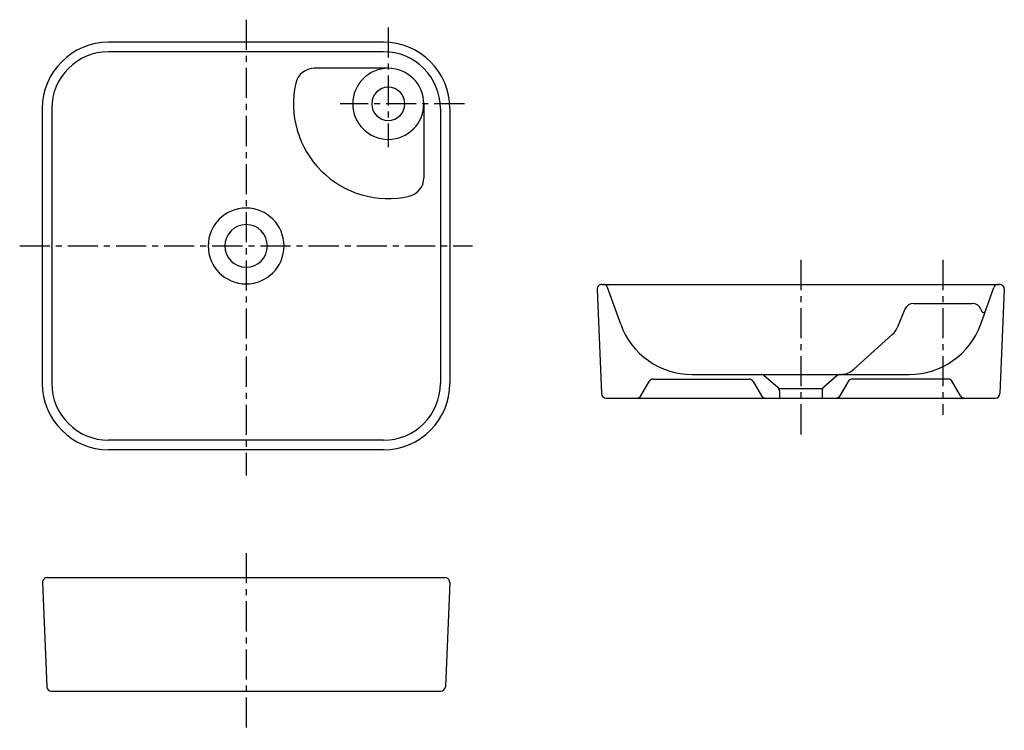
# Model space of a CAD drawing. Header units: millimetres. Extents: x -239 to 800, y -511 to 239.
import ezdxf

# ---------------------------------------------------------------- set-up
doc = ezdxf.new("R2010")
doc.units = ezdxf.units.MM
doc.linetypes.add('CENTER', pattern=[50.8, 31.75, -6.35, 6.35, -6.35])

msp = doc.modelspace()

# ---------------------------------------------------------------- linework, layer by layer
at = {"color": 7, "linetype": 'CENTER'}
for p, q in [((0, 238.817547), (0, -242.323958)), ((150, 230.677147), (150, 104.146662)), ((230.255734, 150), (99.285583, 150)), ((-238.817547, 0), (238.817547, 0)), ((585.059982, -14.728984), (585.059982, -201.721718)), ((735.059982, -14.728984), (735.059982, -178.284043)), ((0, -324.182651), (0, -511.175385))]:
    msp.add_line(p, q, dxfattribs=at)
at = {"color": 7, "linetype": 'Continuous'}
for p, q in [((145, 215), (-145, 215)), ((145, 205), (-145, 205)), ((150, 187.5), (71.937525, 187.5)), ((187.5, 150), (187.5, 71.937525)), ((-215, 145), (-215, -145)), ((-205, 145), (-205, -145)), ((205, 145), (205, -145)), ((215, 145), (215, -145)), ((375.272654, -40.546333), (794.84731, -40.546333)), ((370.276988, -45.754486), (374.860322, -155.754486)), ((395.188638, -82.608432), (381.258001, -43.854952)), ((774.931326, -82.608432), (788.861962, -43.854952)), ((799.842976, -45.754486), (795.259642, -155.754486)), ((704.226649, -60.546333), (765.893315, -60.546333)), ((694.995879, -66.700179), (686.793019, -86.387044)), ((775.124084, -66.700179), (776.106956, -69.05907)), ((681.710775, -93.560619), (640.764556, -130.412216)), ((416.503358, -158.046333), (425.163612, -143.046333)), ((429.493739, -140.546333), (530.626225, -140.546333)), ((470.472386, -135.546333), (699.647578, -135.546333)), ((534.956352, -143.046333), (543.616606, -158.046333)), ((546.464318, -136.75005), (560.813939, -149.049725)), ((623.655645, -136.75005), (609.306025, -149.049725)), ((635.163612, -143.046333), (626.503358, -158.046333)), ((740.626225, -140.546333), (639.493739, -140.546333)), ((753.616606, -158.046333), (744.956352, -143.046333)), ((562.559982, -150.546333), (607.559982, -150.546333)), ((562.559982, -152.846008), (562.559982, -160.546333)), ((607.559982, -152.846008), (607.559982, -160.546333)), ((379.855987, -160.546333), (790.263977, -160.546333)), ((145, -205), (-145, -205)), ((145, -215), (-145, -215)), ((-209.787328, -350), (209.787328, -350)), ((-214.782994, -355.208153), (-210.19966, -465.208153)), ((214.782994, -355.208153), (210.19966, -465.208153)), ((-205.203995, -470), (205.203995, -470))]:
    msp.add_line(p, q, dxfattribs=at)
for centre, radius, start, end in [((-145, 145), 70, 89.999997, 179.999995), ((145, 145), 70, 0, 89.999997), ((-145, 145), 60, 89.999997, 179.999995), ((145, 145), 60, 0, 89.999997), ((71.937525, 167.5), 20, 89.999997, 167.36437), ((150, 150), 37.5, 0, 359.99999), ((150, 150), 100, 167.36437, 282.635617), ((150, 150), 17.5, 0, 359.99999), ((167.5, 71.937525), 20, -77.364373, 0), ((0, 0), 40, 0, 359.99999), ((0, 0), 22.5, 0, 359.99999), ((375.272654, -45.546333), 5, 89.999997, 182.385939), ((376.552767, -45.546333), 5, 19.771888, 89.999997), ((793.567197, -45.546333), 5, 89.999997, 160.228107), ((794.84731, -45.546333), 5, -2.385944, 89.999997), ((704.226649, -70.546333), 10, 89.999997, 157.380131), ((765.893315, -70.546333), 10, 22.619864, 89.999997), ((777.953109, -68.289839), 2, -157.380131, -19.771888), ((470.472386, -55.546333), 80, -160.228107, -89.999997), ((699.647578, -55.546333), 80, -89.999997, -19.771888), ((668.331481, -78.694736), 20, -48.012786, -22.619864), ((627.385262, -115.546333), 20, -89.999997, -48.012786), ((-145, -145), 70, -179.999995, -89.999997), ((-145, -145), 60, -179.999995, -89.999997), ((145, -145), 60, -89.999997, 0), ((145, -145), 70, -89.999997, 0), ((429.493739, -145.546333), 5, 89.999997, 149.999996), ((530.626225, -145.546333), 5, 29.999999, 89.999997), ((543.210361, -140.546333), 5, 49.398704, 89.999997), ((626.909602, -140.546333), 5, 89.999997, 130.601291), ((639.493739, -145.546333), 5, 89.999997, 149.999996), ((740.626225, -145.546333), 5, 29.999999, 89.999997), ((379.855987, -155.546333), 5, -177.614051, -89.999997), ((557.559982, -152.846008), 5, 0, 49.398704), ((612.559982, -152.846008), 5, 130.601291, 179.999995), ((790.263977, -155.546333), 5, -89.999997, -2.385944), ((412.173231, -155.546333), 5, -89.999997, -29.999999), ((547.946733, -155.546333), 5, -149.999996, -89.999997), ((622.173231, -155.546333), 5, -89.999997, -29.999999), ((757.946733, -155.546333), 5, -149.999996, -89.999997), ((-209.787328, -355), 5, 89.999997, 182.385939), ((209.787328, -355), 5, -2.385944, 89.999997), ((-205.203995, -465), 5, -177.614051, -89.999997), ((205.203995, -465), 5, -89.999997, -2.385944)]:
    msp.add_arc(centre, radius, start, end, dxfattribs=at)

doc.saveas('drawing.dxf')
